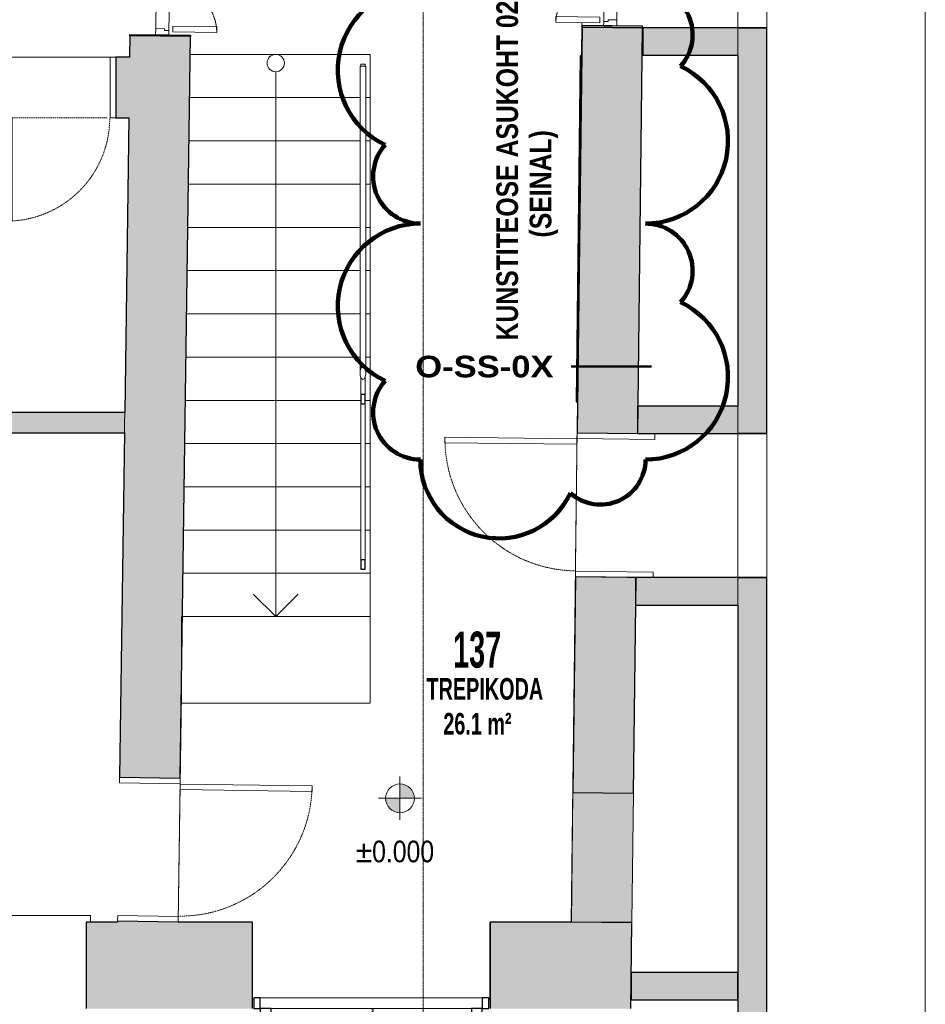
# Model space of a CAD drawing. Header units: millimetres. Extents: x -7937 to 93799, y -5691 to 12696.
# Tile 31 of 67: x 49347 to 55632, y -2106 to 4725. Entities that reach past the tile are written whole.
import ezdxf

# ---------------------------------------------------------------- set-up
doc = ezdxf.new("R2010")
doc.units = ezdxf.units.MM
for name, pattern in [('EST_Dash_1_1_', [2, 1, -1]), ('EST_Dash_2_1_', [3, 2, -1]), ('EST_Dash_2_2_', [4, 2, -2]), ('Overhead', [3.96875, 2.38125, -1.5875])]:
    doc.linetypes.add(name, pattern=pattern)
for name, color, linetype, lineweight in [('A-AREA-IDEN', 7, 'Continuous', 9), ('A-DETL', 7, 'Continuous', 5), ('A-DETL-GENF', 7, 'Continuous', 9), ('A-DETL-GENF-HDLN', 7, 'EST_Dash_2_1_', 9), ('A-DETL-MEDM', 7, 'Continuous', 30), ('A-DOOR', 7, 'Continuous', 9), ('A-DOOR-FRAM', 7, 'Continuous', 25), ('A-FLOR-HRAL', 7, 'Continuous', 9), ('A-GENM', 7, 'Continuous', 9), ('A-GLAZ', 7, 'Continuous', 9), ('G-ANNO-DIMS', 7, 'Continuous', 9), ('G-ANNO-TEXT', 7, 'Continuous', 9)]:
    doc.layers.add(name, color=color, linetype=linetype, lineweight=lineweight)
for name, color, linetype, lineweight, true_color in [('A-FLOR', 7, 'Continuous', 9, 0x7f7f7f), ('A-WALL', 7, 'Continuous', 9, 0x7f7f7f), ('A-WALL-PATT', 7, 'Continuous', 9, 0x7f7f7f), ('G-ANNO-REVC', 1, 'Continuous', 50, 0xff0000), ('G-ANNO-SYMB', 6, 'EST_Dash_2_2_', 20, 0xff00ff), ('I-WALL', 7, 'Continuous', 9, 0x7f7f7f), ('S-BEAM', 7, 'Continuous', 9, 0x7f7f7f)]:
    doc.layers.add(name, color=color, linetype=linetype, lineweight=lineweight, true_color=true_color)
doc.styles.add('Arial Black_B_I', font='txt', dxfattribs={"width": 0.5, "height": 250})
doc.styles.add('Arial Black_I', font='txt', dxfattribs={"height": 150})
doc.styles.add('Swis721 Cn BT_1', font='swissc.ttf', dxfattribs={"height": 150})
doc.styles.add('Swis721 Cn BT_B_1', font='swisscb.ttf', dxfattribs={"width": 0.8, "height": 150})
doc.styles.add('Swis721 Cn BT_B_2', font='swisscb.ttf', dxfattribs={"height": 150})

# ---------------------------------------------------------------- blocks, each defined once
blk = doc.blocks.new('Doorset_ Entrance Door w Concealed Closer_ASSA ABLOY ES_ES08_Hardware 3D - VU-01-1650x2100 mm-3458492-1K PUHAS_KUNSTIKS')
at = {"layer": 'A-DOOR', "color": 250, "true_color": 0x3d3d3d}
for p, q in [((-770, -225), (770, -225)), ((770, -300), (-770, -300))]:
    blk.add_line(p, q, dxfattribs=at)
at = {"layer": 'A-DOOR', "color": 250, "lineweight": 25, "true_color": 0x3d3d3d}
for p, q in [((-770, -300), (-770, -1077.5)), ((-695, -300), (-770, -300)), ((-695, -1077.5), (-695, -300)), ((770, -300), (695, -300)), ((695, -300), (695, -1057.5)), ((770, -1057.5), (770, -300)), ((-770, -1077.5), (-695, -1077.5)), ((695, -1057.5), (770, -1057.5))]:
    blk.add_line(p, q, dxfattribs=at)
at = {"layer": 'A-DOOR', "color": 250, "linetype": 'EST_Dash_1_1_', "lineweight": 5, "true_color": 0x3d3d3d}
for centre, radius, start, end in [((-770, -300), 777.5, 270, 0), ((770, -300), 757.5, 180, 270)]:
    blk.add_arc(centre, radius, start, end, dxfattribs=at)
at = {"layer": 'A-DOOR-FRAM', "color": 250, "true_color": 0x3d3d3d}
for p, q in [((-770, -225), (-815, -225)), ((-815, -225), (-815, -300)), ((-770, -300), (-770, -225)), ((815, -225), (770, -225)), ((770, -225), (770, -300)), ((815, -300), (815, -225)), ((-815, -300), (-770, -300)), ((770, -300), (815, -300))]:
    blk.add_line(p, q, dxfattribs=at)
blk = doc.blocks.new('Siseuks laiendiga - SU-09-1400x2100 mm-5671553-1K PUHAS_KUNSTIKS')
at = {"layer": 'A-DOOR', "true_color": 0x3d3d3d}
h = blk.add_hatch(color=250, dxfattribs=at)
h.paths.add_polyline_path([(-700, -210), (-690, -209.9), (-690, 210), (-700, 210), (-700, -176.6)], flags=0)
h.paths.add_polyline_path([(690, -210), (700, -210), (700, 210), (690, 210), (690, -32)], flags=0)
at = {"layer": 'A-DETL-GENF', "color": 250, "lineweight": 5, "true_color": 0x3d3d3d}
for p, q in [((669.2, 1118), (629.2, 1118)), ((629.2, 1118), (629.2, 87)), ((669.2, 87), (669.2, 1118)), ((-629.2, 392), (-669.2, 392)), ((-669.2, 392), (-669.2, 87)), ((-629.2, 87), (-629.2, 392)), ((-669.2, 87), (-629.2, 87)), ((629.2, 87), (669.2, 87)), ((-660, 60), (-690, 60)), ((-690, 60), (-690, -32)), ((-660, 30), (-660, 60)), ((660, 60), (-660, 60)), ((-648, 30), (-660, 30)), ((-648, -32), (-648, 30)), ((660, 30), (648, 30)), ((648, 30), (648, -32)), ((660, 60), (660, 30)), ((690, 60), (660, 60)), ((690, -32), (690, 60)), ((-690, -32), (-648, -32)), ((-648, -32), (648, -32)), ((648, -32), (690, -32))]:
    blk.add_line(p, q, dxfattribs=at)
at = {"layer": 'A-DETL-GENF-HDLN', "color": 250, "true_color": 0x3d3d3d}
for centre, radius, start, end in [((673.4, 78.5), 1039.5, 90.2315, 181.01974), ((-673.4, 78.5), 313.5, 356.6172, 89.23244)]:
    blk.add_arc(centre, radius, start, end, dxfattribs=at)
at = {"layer": 'A-DOOR', "color": 250, "lineweight": 25, "true_color": 0x3d3d3d}
for p, q in [((-690, 210), (-700, 210)), ((-700, 210), (-700, -210)), ((-690, -210), (-690, 210)), ((700, 210), (690, 210)), ((690, 210), (690, -210)), ((700, -210), (700, 210)), ((-700, -210), (-690, -210)), ((690, -210), (700, -210))]:
    blk.add_line(p, q, dxfattribs=at)
blk = doc.blocks.new('Est_SU - SU-08-1000x2100 mm-5602970-1K PUHAS_KUNSTIKS')
at = {"layer": 'A-DOOR', "color": 250, "true_color": 0x3d3d3d}
for p, q in [((420, 1186), (420, 270)), ((458, 1186), (420, 1186)), ((420, 270), (420, 1186)), ((420, 1186), (458, 1186)), ((458, 270), (458, 1186)), ((458, 1186), (458, 270)), ((420, 270), (458, 270)), ((458, 270), (420, 270))]:
    blk.add_line(p, q, dxfattribs=at)
at = {"layer": 'A-DOOR', "color": 253, "linetype": 'EST_Dash_1_1_', "lineweight": 5, "true_color": 0x9e9e9e}
for p, q in [((-13.3, 270), (-441, 270)), ((-441, 270), (458, 270))]:
    blk.add_line(p, q, dxfattribs=at)
blk.add_arc((458, 270), 916, 90, 180, dxfattribs=at)
at = {"layer": 'A-DOOR-FRAM', "color": 250, "lineweight": 9, "true_color": 0x3d3d3d}
for p, q in [((-460, 270), (-500, 270)), ((-500, 270), (-500, -270)), ((-500, -270), (-500, 270)), ((-500, 270), (-460, 270)), ((-460, -270), (-460, 270)), ((-460, 270), (-460, -270)), ((500, 270), (460, 270)), ((460, 270), (460, -270)), ((460, 270), (460, -270)), ((500, 270), (460, 270)), ((500, -270), (500, 270)), ((500, -270), (500, 270)), ((-500, -270), (-460, -270)), ((-460, -270), (-500, -270)), ((460, -270), (500, -270)), ((460, -270), (500, -270))]:
    blk.add_line(p, q, dxfattribs=at)
blk = doc.blocks.new('Est_SU - SU-01-800x2100 mm-3671365-1K PUHAS_KUNSTIKS')
at = {"layer": 'A-DOOR', "color": 250, "true_color": 0x3d3d3d}
for p, q in [((320, 926), (320, 210)), ((358, 926), (320, 926)), ((320, 210), (320, 926)), ((320, 926), (358, 926)), ((358, 210), (358, 926)), ((358, 926), (358, 210)), ((320, 210), (358, 210)), ((358, 210), (320, 210))]:
    blk.add_line(p, q, dxfattribs=at)
at = {"layer": 'A-DOOR', "color": 253, "linetype": 'EST_Dash_1_1_', "lineweight": 5, "true_color": 0x9e9e9e}
for p, q in [((-4.2, 210), (-341, 210)), ((-341, 210), (358, 210))]:
    blk.add_line(p, q, dxfattribs=at)
blk.add_arc((358, 210), 716, 90, 180, dxfattribs=at)
at = {"layer": 'A-DOOR-FRAM', "color": 250, "lineweight": 9, "true_color": 0x3d3d3d}
for p, q in [((-360, 210), (-400, 210)), ((-400, 210), (-400, -210)), ((-400, -210), (-400, 210)), ((-400, 210), (-360, 210)), ((-360, -210), (-360, 210)), ((-360, 210), (-360, -210)), ((400, 210), (360, 210)), ((360, 210), (360, -210)), ((360, 210), (360, -210)), ((400, 210), (360, 210)), ((400, -210), (400, 210)), ((400, -210), (400, 210)), ((-400, -210), (-360, -210)), ((-360, -210), (-400, -210)), ((360, -210), (400, -210)), ((360, -210), (400, -210))]:
    blk.add_line(p, q, dxfattribs=at)
blk = doc.blocks.new('Siseuks laiendiga - SU-09-1400x2100 mm-3622317-1K PUHAS_KUNSTIKS')
at = {"layer": 'A-DOOR', "true_color": 0x3d3d3d}
h = blk.add_hatch(color=250, dxfattribs=at)
h.paths.add_polyline_path([(-700, -210), (-690, -209.9), (-690, 210), (-700, 210), (-700, -208.4)], flags=0)
h.paths.add_polyline_path([(690, -210), (700, -210), (700, 210), (690, 209), (690, -180.6)], flags=0)
at = {"layer": 'A-DETL-GENF', "color": 250, "lineweight": 5, "true_color": 0x3d3d3d}
for p, q in [((-690, 32), (-648, 32)), ((-690, -60), (-690, 32)), ((-648, 32), (-648, -30)), ((-648, 32), (648, 32)), ((648, 32), (690, 32)), ((648, -30), (648, 32)), ((690, 32), (690, -60)), ((-660, -60), (-690, -60)), ((-660, -30), (-660, -60)), ((-648, -30), (-660, -30)), ((660, -60), (-660, -60)), ((660, -30), (648, -30)), ((660, -60), (660, -30)), ((690, -60), (660, -60)), ((-669.2, -392), (-669.2, -87)), ((-669.2, -87), (-629.2, -87)), ((-629.2, -87), (-629.2, -392)), ((629.2, -87), (669.2, -87)), ((629.2, -1118), (629.2, -87)), ((669.2, -87), (669.2, -1118)), ((-629.2, -392), (-669.2, -392)), ((669.2, -1118), (629.2, -1118))]:
    blk.add_line(p, q, dxfattribs=at)
at = {"layer": 'A-DETL-GENF-HDLN', "color": 250, "true_color": 0x3d3d3d}
for centre, radius, start, end in [((-673.4, -78.5), 313.5, 270.76756, 3.3828), ((673.4, -78.5), 1039.5, 178.98026, 269.7685)]:
    blk.add_arc(centre, radius, start, end, dxfattribs=at)
at = {"layer": 'A-DOOR', "color": 250, "lineweight": 25, "true_color": 0x3d3d3d}
for p, q in [((-700, -210), (-700, 210)), ((-700, 210), (-690, 210)), ((-690, 210), (-690, -210)), ((690, 210), (700, 210)), ((690, -210), (690, 210)), ((700, 210), (700, -210)), ((-690, -210), (-700, -210)), ((700, -210), (690, -210))]:
    blk.add_line(p, q, dxfattribs=at)
blk = doc.blocks.new('Est_SU - SU-08-1000x2100 mm-3671357-1K PUHAS_KUNSTIKS')
at = {"layer": 'A-DOOR', "color": 253, "linetype": 'EST_Dash_1_1_', "lineweight": 5, "true_color": 0x9e9e9e}
for p, q in [((-13.3, -210), (-441, -210)), ((-441, -210), (458, -210))]:
    blk.add_line(p, q, dxfattribs=at)
at = {"layer": 'A-DOOR', "color": 250, "true_color": 0x3d3d3d}
for p, q in [((420, -210), (458, -210)), ((420, -1126), (420, -210)), ((420, -210), (420, -1126)), ((458, -210), (420, -210)), ((458, -210), (458, -1126)), ((458, -1126), (458, -210)), ((458, -1126), (420, -1126)), ((420, -1126), (458, -1126))]:
    blk.add_line(p, q, dxfattribs=at)
at = {"layer": 'A-DOOR', "color": 253, "linetype": 'EST_Dash_1_1_', "lineweight": 5, "true_color": 0x9e9e9e}
blk.add_arc((458, -210), 916, 180, 270, dxfattribs=at)
at = {"layer": 'A-DOOR-FRAM', "color": 250, "lineweight": 9, "true_color": 0x3d3d3d}
for p, q in [((-500, -210), (-500, 210)), ((-500, 210), (-460, 210)), ((-460, 210), (-500, 210)), ((-500, 210), (-500, -210)), ((-460, 210), (-460, -210)), ((-460, -210), (-460, 210)), ((460, 210), (500, 210)), ((460, -210), (460, 210)), ((460, -210), (460, 210)), ((460, 210), (500, 210)), ((500, 210), (500, -210)), ((500, 210), (500, -210)), ((-460, -210), (-500, -210)), ((-500, -210), (-460, -210)), ((500, -210), (460, -210)), ((500, -210), (460, -210))]:
    blk.add_line(p, q, dxfattribs=at)
blk = doc.blocks.new('M_Door-Opening - UA-05 1400x2100 mm-1764907-1K PUHAS_KUNSTIKS')
at = {"layer": 'A-DETL-GENF', "color": 250, "linetype": 'Overhead', "lineweight": 5, "true_color": 0x3d3d3d}
for p, q in [((691.8, 100), (-708.2, 100)), ((-708.2, -100), (691.8, -100))]:
    blk.add_line(p, q, dxfattribs=at)
at = {"layer": 'A-DETL-MEDM', "color": 250, "true_color": 0x3d3d3d}
for p, q in [((-708.2, 100), (-708.2, -100)), ((691.8, -100), (691.8, 100))]:
    blk.add_line(p, q, dxfattribs=at)
blk = doc.blocks.new('M_Door-Opening - UA-01 1000x2100 mm-3625773-1K PUHAS_KUNSTIKS')
at = {"layer": 'A-DETL-GENF', "color": 250, "linetype": 'Overhead', "lineweight": 5, "true_color": 0x3d3d3d}
for p, q in [((491.8, 100), (-508.2, 100)), ((-508.2, -100), (491.8, -100))]:
    blk.add_line(p, q, dxfattribs=at)
at = {"layer": 'A-DETL-MEDM', "color": 250, "true_color": 0x3d3d3d}
for p, q in [((-508.2, 100), (-508.2, -100)), ((491.8, -100), (491.8, 100))]:
    blk.add_line(p, q, dxfattribs=at)
blk = doc.blocks.new('Projekteeritav aken - A-01-2350x2100 mm-4784435-1K PUHAS_KUNSTIKS')
at = {"layer": 'A-GLAZ', "color": 250, "true_color": 0x3d3d3d}
for p, q in [((-1507.2, 532.5), (-1507.2, 606.1)), ((592.8, 606.1), (-1507.2, 606.1)), ((-1507.2, 600.2), (-1507.2, 605)), ((592.8, 606.1), (592.8, 532.5)), ((592.8, 605), (592.8, 600.2)), ((-1507.2, 532.5), (592.8, 532.5)), ((592.8, 532.5), (-1507.2, 532.5)), ((592.8, 531.5), (-1507.2, 531.5)), ((592.8, 390), (-1507.2, 390)), ((-1537.2, -342), (-1537.2, -300)), ((622.8, -300), (622.8, -342)), ((-1537.2, -345), (-1537.2, -342)), ((-1537.2, -345), (622.8, -345)), ((622.8, -342), (622.8, -345))]:
    blk.add_line(p, q, dxfattribs=at)
at = {"layer": 'A-GLAZ', "color": 250, "lineweight": 25, "true_color": 0x3d3d3d}
for p, q in [((-1507.2, 532.5), (-1469.1, 532.5)), ((-1469.1, 532.5), (-1469.1, 390)), ((-7.2, 532.5), (-7.2, 390)), ((72.8, 532.5), (-7.2, 532.5)), ((72.8, 390), (72.8, 532.5)), ((554.7, 532.5), (554.7, 390)), ((592.8, 532.5), (554.7, 532.5)), ((-7.2, 429.3), (-1469.1, 429.3)), ((554.7, 429.3), (72.8, 429.3)), ((-1469.1, 390), (-1507.2, 390)), ((-7.2, 390), (72.8, 390)), ((554.7, 390), (592.8, 390))]:
    blk.add_line(p, q, dxfattribs=at)
blk = doc.blocks.new('Railing - 30mm-3269576-1K PUHAS_KUNSTIKS')
at = {"layer": 'A-FLOR-HRAL', "color": 250, "true_color": 0x3d3d3d}
for p, q in [((-15, 0), (-15, -15)), ((15, -15), (15, 0)), ((-15, -15), (15, -15))]:
    blk.add_line(p, q, dxfattribs=at)
blk = doc.blocks.new('Railing - Railing-6906880-1K PUHAS_KUNSTIKS')
at = {"layer": 'A-FLOR-HRAL', "color": 250, "true_color": 0x3d3d3d}
for p, q in [((4992, 2244.2), (4992, 978)), ((4992, 2244.2), (4992, 2124.5)), ((5022, 978), (5022, 2244.2)), ((5022, 2124.5), (5022, 2244.2))]:
    blk.add_line(p, q, dxfattribs=at)
at = {"layer": 'A-FLOR-HRAL', "color": 250, "lineweight": 25, "true_color": 0x3d3d3d}
for p, q in [((5022, 2124.5), (4992, 2124.5)), ((4992, 2124.5), (4992, 2059.8)), ((5022, 2059.8), (5022, 2124.5)), ((4992, 2059.8), (5022, 2059.8)), ((5022, 978), (4992, 978)), ((4992, 978), (4992, 913.3)), ((5022, 913.3), (5022, 978)), ((4992, 913.3), (5022, 913.3))]:
    blk.add_line(p, q, dxfattribs=at)
at = {"rotation": 180}
blk.add_blockref('Railing - 30mm-3269576-1K PUHAS_KUNSTIKS', (5007, 4401.9), dxfattribs=at)
blk = doc.blocks.new('Top Rail Type - Top Rail_Internal_-6906883-1K PUHAS_KUNSTIKS')
at = {"layer": 'A-FLOR-HRAL', "color": 250, "true_color": 0x3d3d3d}
for p, q in [((4987, 4401.9), (4987, 2272.4)), ((5027, 2272.4), (5027, 4401.9))]:
    blk.add_line(p, q, dxfattribs=at)
at = {"layer": 'A-FLOR-HRAL', "color": 250, "true_color": 0x3d3d3d, "flags": 128}
for points in [[(4991.9, 4401.9), (4989.7, 4401.9), (4987.7, 4401.9)], [(4987.7, 4401.9), (4989.7, 4401.9), (4992.9, 4401.9), (4997, 4401.9), (5001.8, 4401.9), (5007, 4401.9), (5012.2, 4401.9), (5017, 4401.9), (5021.1, 4401.9), (5024.3, 4401.9), (5026.3, 4401.9)], [(5026.3, 4401.9), (5024.3, 4401.9), (5022.1, 4401.9)], [(5027, 2272.4), (5026.6, 2280.8), (5025.5, 2288.9), (5023.6, 2296.4), (5021.1, 2302.9), (5018.1, 2308.3), (5014.7, 2312.3), (5010.9, 2314.7), (5007, 2315.5), (5003.1, 2314.7), (4999.3, 2312.3), (4995.9, 2308.3), (4992.9, 2302.9), (4990.4, 2296.4), (4988.5, 2288.9), (4987.4, 2280.8), (4987, 2272.4)], [(4987, 2272.4), (4987.4, 2264), (4988.5, 2255.9), (4990.4, 2248.5), (4992.9, 2241.9), (4995.9, 2236.6), (4999.3, 2232.6), (5003.1, 2230.1), (5007, 2229.3), (5010.9, 2230.1), (5014.7, 2232.6), (5018.1, 2236.6), (5021.1, 2241.9), (5023.6, 2248.5), (5025.5, 2255.9), (5026.6, 2264), (5027, 2272.4)]]:
    blk.add_lwpolyline(points, dxfattribs=at)
blk = doc.blocks.new('Top Rail Type - Top Rail_Internal_-V18-1K PUHAS_KUNSTIKS')
at = {"layer": 'A-FLOR-HRAL', "color": 250, "true_color": 0x3d3d3d}
for p, q in [((4987, 4401.9), (5027, 4401.9)), ((4987, 2315.5), (4987, 4401.9)), ((5027, 2315.5), (5027, 4401.9)), ((4987, 2315.5), (5027, 2315.5))]:
    blk.add_line(p, q, dxfattribs=at)
blk = doc.blocks.new('KUNST 2 - KUNST 2-6930501-1K PUHAS_KUNSTIKS')
at = {"layer": 'A-GENM', "color": 250, "lineweight": 25, "true_color": 0x3d3d3d}
for p, q in [((6515.3, 4494.1), (6486.8, 2093.8)), ((6496.8, 2093.6), (6525.3, 4494)), ((6525.3, 4494), (6515.3, 4494.1)), ((6486.8, 2093.8), (6496.8, 2093.6))]:
    blk.add_line(p, q, dxfattribs=at)
blk = doc.blocks.new('0_CMN_break_line - m1_100-6926823-1K PUHAS_KUNSTIKS')
at = {"layer": 'A-DETL-GENF', "color": 250, "true_color": 0x333333}
blk.add_line((9199.7, 0), (18399.4, 0), dxfattribs=at)
blk = doc.blocks.new('Spot Elevations - EST Spot plan-2188016-1K PUHAS_KUNSTIKS')
at = {"layer": 'G-ANNO-DIMS', "true_color": 0x5b5b5b}
h = blk.add_hatch(color=251, dxfattribs=at)
edge = h.paths.add_edge_path(flags=0)
edge.add_line((0, 0), (0, 1))
edge.add_arc((0, 0), 1, 0, 90, ccw=False)
edge.add_line((1, 0), (0, 0))
h = blk.add_hatch(color=251, dxfattribs=at)
edge = h.paths.add_edge_path(flags=0)
edge.add_line((0, 0), (0, -1))
edge.add_arc((0, 0), 1, 180, 270, ccw=False)
edge.add_line((-1, 0), (0, 0))
at = {"layer": 'G-ANNO-DIMS', "color": 250, "true_color": 0x333333}
for p, q in [((0, 1.5), (0, 1)), ((0, 1), (0, -1)), ((0, 1), (0, 0)), ((-1, 0), (1, 0)), ((0, 0), (-1, 0)), ((0, -1), (0, 0)), ((0, 0), (1, 0)), ((1, 0), (1.5, 0)), ((-1, 0), (-1.5, 0)), ((0, -1), (0, -1.5))]:
    blk.add_line(p, q, dxfattribs=at)
blk.add_circle((0, 0), 1, dxfattribs=at)
for start, end in [(0, 90), (180, 270)]:
    blk.add_arc((0, 0), 1, start, end, dxfattribs=at)
blk = doc.blocks.new('Family - ___-6931880-1K PUHAS_KUNSTIKS')
at = {"layer": 'G-ANNO-REVC', "color": 20, "lineweight": 100, "true_color": 0xff3333}
for centre, radius, start, end in [((6420.9, 4947.3), 546.8, 360, 154.79123), ((5717.8, 4947.3), 312.5, 48.18969, 180), ((5405.4, 4374.3), 573, 90, 244.79123), ((6967.7, 4619.9), 327.4, 318.18969, 90), ((6967.7, 3883.1), 573, 270, 64.79123), ((5405.4, 3637.6), 327.4, 138.18969, 270), ((5405.4, 2737.1), 573, 90, 244.79123), ((6967.7, 2982.7), 327.4, 318.18969, 90), ((6967.7, 2246), 573, 270, 64.79123), ((5405.4, 2000.4), 327.4, 138.18969, 270), ((5952.2, 1673), 546.8, 180, 334.79123), ((6655.3, 1673), 312.5, 228.18969, 360)]:
    blk.add_arc(centre, radius, start, end, dxfattribs=at)

msp = doc.modelspace()

# ---------------------------------------------------------------- hatches: boundary and pattern name
at = {"layer": 'A-WALL-PATT', "true_color": 0x414141}
h = msp.add_hatch(color=250, dxfattribs=at)
h.paths.add_polyline_path([(53606.3, -641.3), (53624, 853.9), (53204.1, 858.9), (53186.3, -636.3)], flags=0)
h.paths.add_polyline_path([(53635.9, 1853.8), (53669.3, 4668.9), (53249.4, 4673.9), (53215.9, 1858.8)], flags=0)
h.paths.add_polyline_path([(53686, 6068.8), (53714.3, 8458.8), (53294.4, 8463.8), (53266, 6073.8)], flags=0)
h.paths.add_polyline_path([(53726.2, 9458.7), (53740.3, 10643.8), (53320.2, 10643.8), (53306.2, 9463.7)], flags=0)
at = {"layer": 'A-WALL-PATT', "true_color": 0x3d3d3d}
h = msp.add_hatch(color=250, dxfattribs=at)
h.paths.add_polyline_path([(54531.6, -2586.2), (54531.6, 853.8), (54331.6, 853.8), (54331.6, -2586.2)], flags=0)
h.paths.add_polyline_path([(54531.6, 1853.8), (54531.6, 4668.8), (54331.6, 4668.8), (54331.6, 1853.8)], flags=0)
h.paths.add_polyline_path([(54331.6, 6068.8), (54531.6, 6068.8), (54531.6, 8458.8), (54331.6, 8458.8), (54331.6, 6258.8)], flags=0)
h.paths.add_polyline_path([(54531.6, 9458.8), (54531.6, 10553.8), (54331.6, 10553.8), (54331.6, 9458.8)], flags=0)
at = {"layer": 'A-WALL-PATT', "true_color": 0x414141}
h = msp.add_hatch(color=250, dxfattribs=at)
h.paths.add_polyline_path([(50026.9, -1536.2), (50446.9, -1536.2), (50027, -1530.4)], flags=0)
h.paths.add_polyline_path([(50460.8, -536.3), (50532.2, 4607.3), (50112.2, 4613.1), (50040.9, -530.5)], flags=0)
h.paths.add_polyline_path([(50551.6, 6007.2), (50607.6, 10043.8), (50187.6, 10043.8), (50131.7, 6013), (50283.6, 6010.9)], flags=0)
at = {"layer": 'A-WALL-PATT', "true_color": 0x3d3d3d}
for points in [[(54331.6, 4478.8), (54331.6, 4668.8), (53671.6, 4668.8), (53671.6, 4478.8)], [(54331.6, 1853.8), (54331.6, 2043.8), (53635.3, 2043.8), (53635.3, 1853.8)], [(54331.6, 663.8), (54331.6, 853.8), (53621.1, 853.8), (53621.1, 663.8)], [(53589.7, -2076.2), (54331.6, -2076.2), (54331.6, -1886.2), (53589.7, -1886.2), (53589.7, -1976.1)]]:
    msp.add_hatch(color=250, dxfattribs=at).paths.add_polyline_path(points, flags=0)
at = {"layer": 'A-WALL-PATT', "true_color": 0x414141}
h = msp.add_hatch(color=250, dxfattribs=at)
h.paths.add_polyline_path([(50104.3, 4043.8), (50110.2, 4463.8), (50014.1, 4463.8), (50014.1, 4043.8)], flags=0)
h.paths.add_polyline_path([(48361.1, 4043.8), (48361.1, 4463.8), (46247.3, 4463.8), (46247.3, 4043.8), (47603.3, 4043.8)], flags=0)
h.paths.add_polyline_path([(45347.3, 4043.8), (45347.3, 4463.8), (43230.7, 4463.8), (43230.7, 4043.8), (44266.6, 4043.8)], flags=0)
h.paths.add_polyline_path([(42330.7, 4043.8), (42330.7, 4463.8), (40243.6, 4463.8), (40243.6, 4043.8), (42242.6, 4043.8)], flags=0)
h.paths.add_polyline_path([(39343.6, 4043.8), (39343.6, 4463.8), (38235.1, 4463.8), (38230.7, 4043.8), (38668.8, 4043.8)], flags=0)
at = {"layer": 'A-WALL-PATT', "true_color": 0x3d3d3d}
h = msp.add_hatch(color=250, dxfattribs=at)
h.paths.add_polyline_path([(50074, 1858.8), (50076, 1998.8), (48561.6, 1998.8), (48561.6, 1858.8), (49390.2, 1858.8)], flags=0)
h.paths.add_polyline_path([(47661.6, 1858.8), (47661.6, 1998.8), (47311.6, 1998.8), (47311.6, 1858.8), (47603.3, 1858.8)], flags=0)
at = {"layer": 'A-WALL-PATT', "true_color": 0x414141}
h = msp.add_hatch(color=250, dxfattribs=at)
h.paths.add_polyline_path([(53588.5, -2136.2), (53595.6, -1541.2), (53175.6, -1536.2), (52611.6, -1536.2), (52611.6, -2136.2), (52964, -2136.2)], flags=0)
h.paths.add_polyline_path([(50961.6, -2136.2), (50961.6, -1536.2), (49808.8, -1536.2), (49808.8, -2136.2), (50283.6, -2136.2)], flags=0)
h.paths.add_polyline_path([(47628.8, -2136.2), (47708.8, -2136.2), (47708.8, -1536.2), (46808.8, -1536.2), (46808.8, -2136.2), (47603.3, -2136.2)], flags=0)
h.paths.add_polyline_path([(43833.8, -2136.2), (44708.8, -2136.2), (44708.8, -1536.2), (43808.8, -1536.2), (43808.8, -2136.2), (43828.8, -2136.2)], flags=0)
h.paths.add_polyline_path([(41708.8, -2136.2), (41708.8, -1536.2), (40808.8, -1536.2), (40808.8, -2136.2), (41688.8, -2136.2)], flags=0)
h.paths.add_polyline_path([(38668.8, -2136.2), (38708.8, -2136.2), (38708.8, -1536.2), (37408.8, -1536.2), (37408.8, -2136.2)], flags=0)
h.paths.add_polyline_path([(35095, -2136.2), (35758.8, -2136.2), (35758.8, -1536.2), (34391.4, -1536.2), (34385, -2136.2)], flags=0)
h.paths.add_polyline_path([(46833.8, -2116.2), (46828.8, -2116.2), (46828.8, -2056.2), (46833.8, -2056.2), (46833.8, -2111.2), (46888.8, -2111.2), (46888.8, -2116.2), (46838.8, -2116.2)], flags=0)
h.paths.add_polyline_path([(47688.8, -2116.2), (47628.8, -2116.2), (47628.8, -2111.2), (47683.8, -2111.2), (47683.8, -2056.2), (47688.8, -2056.2), (47688.8, -2111.2)], flags=0)
h.paths.add_polyline_path([(43888.8, -2116.2), (43828.8, -2116.2), (43828.8, -2056.2), (43833.8, -2056.2), (43833.8, -2111.2), (43888.8, -2111.2)], flags=0)
h.paths.add_polyline_path([(44683.8, -2116.2), (44628.8, -2116.2), (44628.8, -2111.2), (44683.8, -2111.2), (44683.8, -2056.2), (44688.8, -2056.2), (44688.8, -2116.2)], flags=0)
h.paths.add_polyline_path([(41688.8, -2116.2), (41628.8, -2116.2), (41628.8, -2111.2), (41683.8, -2111.2), (41683.8, -2056.2), (41688.8, -2056.2), (41688.8, -2111.2)], flags=0)
h.paths.add_polyline_path([(40838.8, -2116.2), (40828.8, -2116.2), (40828.8, -2056.2), (40833.8, -2056.2), (40833.8, -2111.2), (40888.8, -2111.2), (40888.8, -2116.2)], flags=0)
h.paths.add_polyline_path([(47688.8, -1616.2), (47683.8, -1616.2), (47683.8, -1561.2), (47628.8, -1561.2), (47628.8, -1556.2), (47688.8, -1556.2), (47688.8, -1561.2)], flags=0)
h.paths.add_polyline_path([(44688.8, -1616.2), (44683.8, -1616.2), (44683.8, -1561.2), (44628.8, -1561.2), (44628.8, -1556.2), (44688.8, -1556.2), (44688.8, -1561.2)], flags=0)
h.paths.add_polyline_path([(41688.8, -1616.2), (41683.8, -1616.2), (41683.8, -1561.2), (41628.8, -1561.2), (41628.8, -1556.2), (41688.8, -1556.2), (41688.8, -1561.2)], flags=0)
h.paths.add_polyline_path([(46833.8, -1616.2), (46828.8, -1616.2), (46828.8, -1556.2), (46888.8, -1556.2), (46888.8, -1561.2), (46833.8, -1561.2)], flags=0)
h.paths.add_polyline_path([(43828.8, -1616.2), (43828.8, -1556.2), (43888.8, -1556.2), (43888.8, -1561.2), (43833.8, -1561.2), (43833.8, -1616.2)], flags=0)
h.paths.add_polyline_path([(40833.8, -1616.2), (40828.8, -1616.2), (40828.8, -1556.2), (40888.8, -1556.2), (40888.8, -1561.2), (40833.8, -1561.2)], flags=0)
at = {"layer": 'I-WALL', "true_color": 0x3d3d3d}
msp.add_hatch(color=250, dxfattribs=at).paths.add_polyline_path([(53595.7, -1536.2), (53606.3, -641.3), (53186.3, -636.3), (53175.6, -1536.2)], flags=0)

# ---------------------------------------------------------------- linework, layer by layer
at = {"layer": 'A-DETL', "color": 250, "true_color": 0x333333}
for p, q in [((51124, 4363.8), (51124, 583.8)), ((51124, 583.8), (50968.4, 739.4)), ((51124, 583.8), (51279.5, 739.4))]:
    msp.add_line(p, q, dxfattribs=at)
for start, end in [(0, 180), (180, 360)]:
    msp.add_arc((51124, 4423.8), 60, start, end, dxfattribs=at)
at = {"layer": 'A-FLOR', "color": 253, "true_color": 0x9e9e9e}
for p, q in [((53245.9, 4473.8), (53248.7, 4704.7)), ((50110.2, 4463.8), (50112.2, 4613.1)), ((50112.2, 4613.1), (50532.2, 4607.3)), ((50532.2, 4607.3), (50530.5, 4483.8)), ((38235.1, 4463.8), (50110.2, 4463.8)), ((53174.6, -1536.2), (53217.4, 2073.4)), ((50469, 50.5), (50446.9, -1536.2)), ((50446.9, -1536.2), (50958.8, -1536.2)), ((52608.8, -2076.2), (52608.8, -1536.2)), ((52608.8, -1536.2), (53174.6, -1536.2)), ((50961.6, -2076.2), (50971.6, -2076.2)), ((52601.6, -2076.2), (52608.8, -2076.2))]:
    msp.add_line(p, q, dxfattribs=at)
at = {"layer": 'A-FLOR', "color": 250, "true_color": 0x3d3d3d}
for p, q in [((53245.9, 4473.8), (53248.7, 4704.7)), ((50110.2, 4463.8), (50112.2, 4613.1)), ((50112.2, 4613.1), (50532.2, 4607.3)), ((50532.2, 4607.3), (50530.5, 4483.8)), ((38235.1, 4463.8), (50110.2, 4463.8)), ((53174.6, -1536.2), (53217.4, 2073.4)), ((50469, 50.5), (50446.9, -1536.2)), ((50446.9, -1536.2), (50958.8, -1536.2)), ((52608.8, -2076.2), (52608.8, -1536.2)), ((52608.8, -1536.2), (53174.6, -1536.2)), ((50961.6, -2076.2), (50971.6, -2076.2)), ((52601.6, -2076.2), (52608.8, -2076.2))]:
    msp.add_line(p, q, dxfattribs=at)
at = {"layer": 'A-WALL', "color": 250, "true_color": 0x3d3d3d}
for p, q in [((54331.6, 4668.8), (54331.6, 6068.8)), ((54531.6, 6068.8), (54531.6, 4668.8)), ((54331.6, 4668.8), (54531.6, 4668.8)), ((54331.6, 853.8), (54331.6, 1853.8)), ((54331.6, 1853.8), (54531.6, 1853.8)), ((54531.6, 1853.8), (54531.6, 853.8)), ((54331.6, 853.8), (54531.6, 853.8))]:
    msp.add_line(p, q, dxfattribs=at)
at = {"layer": 'A-WALL', "color": 250, "lineweight": 30, "true_color": 0x3d3d3d}
for p, q in [((54531.6, 4668.8), (54331.6, 4668.8)), ((54531.6, 1853.8), (54531.6, 4668.8)), ((54331.6, 4478.8), (54331.6, 2043.8)), ((54331.6, 1853.8), (54531.6, 1853.8)), ((54531.6, 853.8), (54331.6, 853.8)), ((54531.6, -2586.2), (54531.6, 853.8)), ((54331.6, 663.8), (54331.6, -2586.2))]:
    msp.add_line(p, q, dxfattribs=at)
at = {"layer": 'A-WALL', "color": 250, "lineweight": 5, "true_color": 0x3d3d3d}
for p, q in [((54331.6, 4478.8), (54331.6, 4668.8)), ((50075, 1928.8), (50076, 1998.8)), ((54331.6, 1853.8), (54331.6, 2043.8)), ((50074, 1858.8), (50075, 1928.8)), ((54331.6, 663.8), (54331.6, 853.8))]:
    msp.add_line(p, q, dxfattribs=at)
at = {"layer": 'A-WALL', "color": 250, "lineweight": 25, "true_color": 0x414141}
for p, q in [((50026.9, -1536.2), (49808.8, -1536.2)), ((49808.8, -1536.2), (49808.8, -2136.2)), ((50961.6, -1536.2), (50446.9, -1536.2)), ((50961.6, -2136.2), (50961.6, -1536.2)), ((53175.6, -1536.2), (52611.6, -1536.2)), ((52611.6, -1536.2), (52611.6, -2136.2)), ((53588.5, -2136.2), (53595.6, -1541.2))]:
    msp.add_line(p, q, dxfattribs=at)
at = {"layer": 'A-WALL', "color": 253, "lineweight": 25, "true_color": 0x9f9f9f}
msp.add_line((53595.6, -1541.2), (53175.6, -1536.2), dxfattribs=at)
at = {"layer": 'G-ANNO-SYMB', "color": 253, "lineweight": 9, "true_color": 0x999999}
msp.add_line((52147.7, 11845.8), (52147.7, -4391.5), dxfattribs=at)
at = {"layer": 'G-ANNO-TEXT', "color": 250, "lineweight": 50, "true_color": 0x333333}
for p, q in [((53181.2, 2318.4), (53174.9, 2318.4)), ((53731.3, 2318.4), (53181.2, 2318.4))]:
    msp.add_line(p, q, dxfattribs=at)
at = {"layer": 'I-WALL', "color": 250, "lineweight": 25, "true_color": 0x414141}
for p, q in [((53249.4, 4673.9), (53215.9, 1858.8)), ((53669.3, 4668.9), (53249.4, 4673.9)), ((53635.9, 1853.8), (53669.3, 4668.9)), ((50112.2, 4613.1), (50110.2, 4463.8)), ((50532.2, 4607.3), (50112.2, 4613.1)), ((50460.8, -536.3), (50532.2, 4607.3)), ((50110.2, 4463.8), (50014.1, 4463.8)), ((50014.1, 4463.8), (50014.1, 4043.8)), ((50014.1, 4043.8), (50104.3, 4043.8)), ((50104.3, 4043.8), (50076, 1998.8)), ((50074, 1858.8), (50040.9, -530.5)), ((53215.9, 1858.8), (53635.9, 1853.8)), ((53204.1, 858.9), (53186.3, -636.3)), ((53624, 853.9), (53204.1, 858.9)), ((53606.3, -641.3), (53624, 853.9)), ((50040.9, -530.5), (50460.8, -536.3)), ((50027, -1530.4), (50026.9, -1536.2)), ((50446.9, -1536.2), (50027, -1530.4))]:
    msp.add_line(p, q, dxfattribs=at)
at = {"layer": 'I-WALL', "color": 250, "lineweight": 30, "true_color": 0x3d3d3d}
for p, q in [((54331.6, 4668.8), (53671.6, 4668.8)), ((53671.6, 4668.8), (53671.6, 4478.8)), ((53671.6, 4478.8), (54331.6, 4478.8)), ((50076, 1998.8), (49111.6, 1998.8)), ((54331.6, 2043.8), (53635.3, 2043.8)), ((53635.3, 2043.8), (53635.3, 1853.8)), ((48561.6, 1858.8), (50074, 1858.8)), ((53635.3, 1853.8), (54331.6, 1853.8)), ((54331.6, 853.8), (53621.1, 853.8)), ((53621.1, 853.8), (53621.1, 663.8)), ((53621.1, 663.8), (54331.6, 663.8)), ((54331.6, -1886.2), (53589.7, -1886.2)), ((53589.7, -1886.2), (53589.7, -2076.2)), ((54331.6, -2076.2), (54331.6, -1886.2)), ((53589.7, -2076.2), (54331.6, -2076.2))]:
    msp.add_line(p, q, dxfattribs=at)
at = {"layer": 'I-WALL', "color": 250, "true_color": 0x3d3d3d}
for p, q in [((53186.3, -636.3), (53175.6, -1536.2)), ((53606.3, -641.3), (53186.3, -636.3)), ((53595.7, -1536.2), (53606.3, -641.3)), ((53175.6, -1536.2), (53595.7, -1536.2))]:
    msp.add_line(p, q, dxfattribs=at)
at = {"layer": 'I-WALL', "color": 253, "lineweight": 25, "true_color": 0x9f9f9f}
msp.add_line((53186.3, -636.3), (53606.3, -641.3), dxfattribs=at)
at = {"layer": 'S-BEAM', "color": 250, "true_color": 0x3d3d3d}
for p, q in [((50530.5, 4483.8), (51779, 4483.8)), ((51779, 4483.8), (51779, 4183.8)), ((51709, 4183.8), (50526.3, 4183.8)), ((51709, 4183.8), (50526.3, 4183.8)), ((51779, 4183.8), (51749, 4183.8)), ((51779, 4183.8), (51749, 4183.8)), ((51779, 4183.8), (51779, 3883.8)), ((51709, 3883.8), (50522.1, 3883.8)), ((50522.1, 3883.8), (51709, 3883.8)), ((51779, 3883.8), (51749, 3883.8)), ((51749, 3883.8), (51779, 3883.8)), ((51779, 3883.8), (51779, 3583.8)), ((51709, 3583.8), (50518, 3583.8)), ((50518, 3583.8), (51709, 3583.8)), ((51779, 3583.8), (51749, 3583.8)), ((51749, 3583.8), (51779, 3583.8)), ((51779, 3583.8), (51779, 3283.8)), ((51709, 3283.8), (50513.8, 3283.8)), ((50513.8, 3283.8), (51709, 3283.8)), ((51779, 3283.8), (51749, 3283.8)), ((51749, 3283.8), (51779, 3283.8)), ((51779, 3283.8), (51779, 2983.8)), ((51709, 2983.8), (50509.7, 2983.8)), ((50509.7, 2983.8), (51709, 2983.8)), ((51779, 2983.8), (51749, 2983.8)), ((51749, 2983.8), (51779, 2983.8)), ((51779, 2983.8), (51779, 2683.8)), ((51709, 2683.8), (50505.5, 2683.8)), ((50505.5, 2683.8), (51709, 2683.8)), ((51779, 2683.8), (51749, 2683.8)), ((51749, 2683.8), (51779, 2683.8)), ((51779, 2683.8), (51779, 2383.8)), ((51709, 2383.8), (50501.3, 2383.8)), ((50501.3, 2383.8), (51709, 2383.8)), ((51779, 2383.8), (51749, 2383.8)), ((51749, 2383.8), (51779, 2383.8)), ((51779, 2383.8), (51779, 2083.8)), ((51714, 2083.8), (50497.2, 2083.8)), ((50497.2, 2083.8), (51714, 2083.8)), ((51779, 2083.8), (51744, 2083.8)), ((51744, 2083.8), (51779, 2083.8)), ((51779, 2083.8), (51779, 1783.8)), ((51714, 1783.8), (50493, 1783.8)), ((50493, 1783.8), (51714, 1783.8)), ((51779, 1783.8), (51744, 1783.8)), ((51744, 1783.8), (51779, 1783.8)), ((51779, 1783.8), (51779, 1483.8)), ((51714, 1483.8), (50488.8, 1483.8)), ((50488.8, 1483.8), (51714, 1483.8)), ((51779, 1483.8), (51744, 1483.8)), ((51744, 1483.8), (51779, 1483.8)), ((51779, 1483.8), (51779, 1183.8)), ((51714, 1183.8), (50484.7, 1183.8)), ((50484.7, 1183.8), (51714, 1183.8)), ((51779, 1183.8), (51744, 1183.8)), ((51744, 1183.8), (51779, 1183.8)), ((51779, 1183.8), (51779, 883.8)), ((51779, 883.8), (50480.5, 883.8)), ((51779, 883.8), (50480.5, 883.8)), ((51779, 883.8), (51779, 583.8)), ((51779, 583.8), (50469, 583.8)), ((50469, 583.8), (50469, -17.1)), ((51779, 583.8), (50476.4, 583.8)), ((51779, -17.1), (51779, 583.8)), ((50469, -17.1), (51779, -17.1))]:
    msp.add_line(p, q, dxfattribs=at)

# ---------------------------------------------------------------- block references
at = {"layer": 'A-DETL-GENF', "color": 250, "true_color": 0x333333, "rotation": 269.9999999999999}
msp.add_blockref('0_CMN_break_line - m1_100-6926823-1K PUHAS_KUNSTIKS', (55631.6, 14653.8), dxfattribs=at)
at = {"layer": 'A-DOOR', "color": 250, "true_color": 0x3d3d3d}
for name, p, rotation in [('Siseuks laiendiga - SU-09-1400x2100 mm-5671553-1K PUHAS_KUNSTIKS', (53467.7, 5371.3), 89.31974754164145), ('Siseuks laiendiga - SU-09-1400x2100 mm-3622317-1K PUHAS_KUNSTIKS', (50331.9, 5310.1), 89.20495755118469), ('M_Door-Opening - UA-05 1400x2100 mm-1764907-1K PUHAS_KUNSTIKS', (54431.6, 5360.6), 269.9999999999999), ('M_Door-Opening - UA-01 1000x2100 mm-3625773-1K PUHAS_KUNSTIKS', (54431.6, 1345.6), 269.9999999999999)]:
    msp.add_blockref(name, p, dxfattribs=dict(at, rotation=rotation))
at = {"layer": 'A-DOOR', "color": 253, "true_color": 0x9e9e9e}
for name, p, rotation in [('Est_SU - SU-01-800x2100 mm-3671365-1K PUHAS_KUNSTIKS', (49614.1, 4253.8), 180), ('Est_SU - SU-08-1000x2100 mm-5602970-1K PUHAS_KUNSTIKS', (53478.9, 1355.6), 89.31974754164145), ('Est_SU - SU-08-1000x2100 mm-3671357-1K PUHAS_KUNSTIKS', (50243.9, -1033.3), 89.20495755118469)]:
    msp.add_blockref(name, p, dxfattribs=dict(at, rotation=rotation))
at = {"layer": 'A-DOOR', "color": 250, "true_color": 0x3d3d3d}
msp.add_blockref('Doorset_ Entrance Door w Concealed Closer_ASSA ABLOY ES_ES08_Hardware 3D - VU-01-1650x2100 mm-3458492-1K PUHAS_KUNSTIKS', (51786.6, -1836.2), dxfattribs=at)
at = {"layer": 'A-FLOR-HRAL', "color": 250, "true_color": 0x3d3d3d}
for name in ['Top Rail Type - Top Rail_Internal_-6906883-1K PUHAS_KUNSTIKS', 'Top Rail Type - Top Rail_Internal_-V18-1K PUHAS_KUNSTIKS', 'Railing - Railing-6906880-1K PUHAS_KUNSTIKS']:
    msp.add_blockref(name, (46722, 0), dxfattribs=at)
at = {"layer": 'A-GENM', "color": 250, "true_color": 0x3d3d3d}
msp.add_blockref('KUNST 2 - KUNST 2-6930501-1K PUHAS_KUNSTIKS', (46721.7, -20.3), dxfattribs=at)
at = {"layer": 'A-GLAZ', "color": 250, "true_color": 0x3d3d3d, "rotation": 180}
msp.add_blockref('Projekteeritav aken - A-01-2350x2100 mm-4784435-1K PUHAS_KUNSTIKS', (48301.6, -1836.2), dxfattribs=at)
at = {"layer": 'G-ANNO-DIMS', "color": 250, "true_color": 0x333333, "xscale": 99.99999999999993, "yscale": 99.99999999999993, "zscale": 99.99999999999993}
msp.add_blockref('Spot Elevations - EST Spot plan-2188016-1K PUHAS_KUNSTIKS', (51986, -676.9), dxfattribs=at)
at = {"layer": 'G-ANNO-REVC', "color": 20, "lineweight": 100, "true_color": 0xff3333}
msp.add_blockref('Family - ___-6931880-1K PUHAS_KUNSTIKS', (46722, 0), dxfattribs=at)

# ---------------------------------------------------------------- texts
at = {"layer": 'A-AREA-IDEN', "color": 253, "lineweight": 20, "true_color": 0x999999, "insert": (52355, 479.7), "char_height": 250, "width": 420.886, "attachment_point": 1, "style": 'Arial Black_B_I'}
msp.add_mtext('137', dxfattribs=at)
at = {"layer": 'A-AREA-IDEN', "color": 250, "lineweight": 20, "true_color": 0x333333, "char_height": 150, "attachment_point": 1, "style": 'Swis721 Cn BT_B_1'}
for s, insert, width in [('TREPIKODA', (52170.3, 157.2), 865.822), ('26.1 m²', (52286.7, -84.6), 583.628)]:
    msp.add_mtext(s, dxfattribs=dict(at, insert=insert, width=width))
at = {"layer": 'G-ANNO-DIMS', "color": 250, "true_color": 0x333333, "insert": (51677.9, -970.9), "char_height": 150, "width": 739.478, "attachment_point": 1, "line_spacing_factor": 0.961347, "style": 'Swis721 Cn BT_1'}
msp.add_mtext('±0.000', dxfattribs=at)
at = {"layer": 'G-ANNO-TEXT', "color": 20, "true_color": 0xff3333, "char_height": 150, "attachment_point": 1, "rotation": 90, "style": 'Swis721 Cn BT_B_2'}
for s, insert, width in [('KUNSTITEOSE ASUKOHT 02', (52655.1, 2499.5), 2565.4), ('(SEINAL)', (52886.6, 3213.8), 841.772)]:
    msp.add_mtext(s, dxfattribs=dict(at, insert=insert, width=width))
at = {"layer": 'G-ANNO-TEXT', "color": 250, "lineweight": 50, "true_color": 0x333333, "insert": (52092.2, 2393.4), "char_height": 150, "width": 1130.379, "attachment_point": 1, "style": 'Arial Black_I'}
msp.add_mtext('O-SS-0X', dxfattribs=at)

doc.saveas('drawing.dxf')
